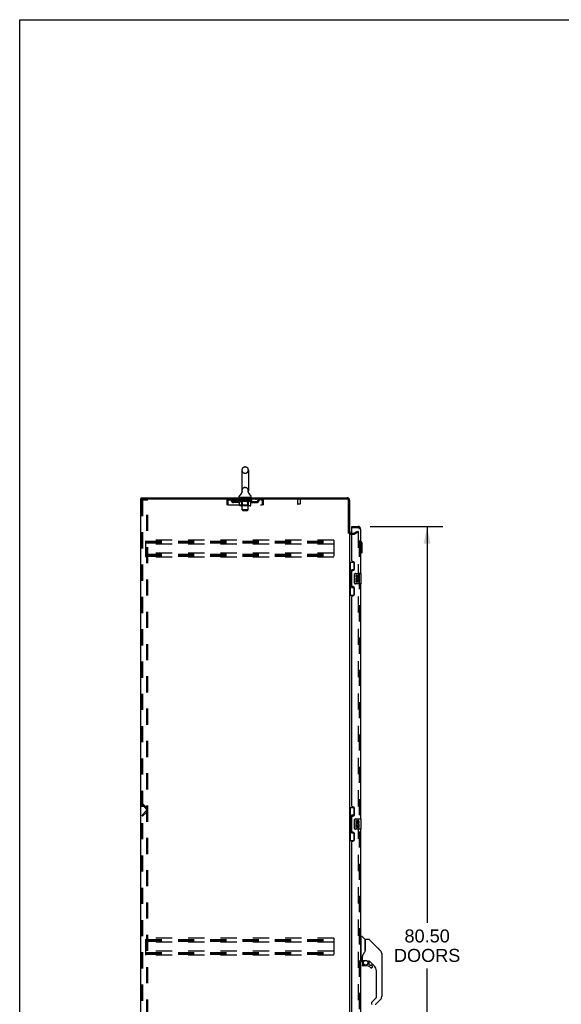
# Model space of a CAD drawing. Header units: inches. Extents: x 0 to 281, y 0 to 182.
# Tile 5 of 26: x 0 to 52, y 88 to 182. Entities that reach past the tile are written whole.
import ezdxf

# ---------------------------------------------------------------- set-up
doc = ezdxf.new("R2010")
doc.units = ezdxf.units.IN
doc.header["$LTSCALE"] = 15.47
doc.header["$MEASUREMENT"] = 0
doc.linetypes.add('HIDDEN', pattern=[0.2, 0.1, -0.1])
doc.layers.get('0').update_dxf_attribs({"linetype": 'CONTINUOUS'})
for name, color, linetype in [('DEFAULT_2', 8, 'HIDDEN'), ('DIMENSIONS', 7, 'CONTINUOUS'), ('LEFTHAND_DOOR_ASSEMBLY', 7, 'CONTINUOUS'), ('RIGHTHAND_DOOR_ASSEMBLY', 7, 'CONTINUOUS')]:
    doc.layers.add(name, color=color, linetype=linetype)
doc.styles.get("Standard").update_dxf_attribs({"font": 'arial.ttf'})
doc.dimstyles.new('DIMSTYLE_1', dxfattribs={"dimtxt": 1.240909, "dimasz": 1.654545, "dimexe": 0.09, "dimexo": 0.07, "dimgap": 0.0375, "dimtad": 0, "dimtih": 1, "dimtoh": 1, "dimzin": 4, "dimdsep": 46, "dimtxsty": 'Standard', "dimblk": '_FILLED', "dimblk1": '_FILLED', "dimblk2": '_FILLED', "dimcen": 0.09, "dimadec": 3, "dimazin": 1, "dimtfac": 1, "dimtdec": 3, "dimtofl": 0, "dimtmove": 0, "dimatfit": 3, "dimldrblk": '_FILLED', "dimfxl": 0, "dimtolj": 1, "dimtzin": 4, "dimarcsym": 0})

# ---------------------------------------------------------------- blocks, each defined once
blk = doc.blocks.new('_FILLED')
at = {"color": 0, "linetype": 'ByBlock'}
blk.add_solid([(0, 0), (-1, 0.2), (-1, -0.2)], dxfattribs=at)
blk = doc.blocks.new('*D11')
at = {"layer": 'DIMENSIONS', "color": 2, "linetype": 'Continuous'}
for p, q in [((33.552, 133.474), (40.495, 133.474)), ((39.006, 133.474), (39.006, 95.5)), ((39.006, 52.974), (39.006, 91.157)), ((33.552, 52.974), (40.495, 52.974))]:
    blk.add_line(p, q, dxfattribs=at)
at = {"layer": 'DIMENSIONS', "color": 2, "linetype": 'Continuous', "xscale": 1.6545454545, "yscale": 1.6545454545, "zscale": 1.6545454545}
for p, rotation in [((39.006, 133.474), 90), ((39.006, 52.974), 270)]:
    blk.add_blockref('_FILLED', p, dxfattribs=dict(at, rotation=rotation))
at = {"layer": 'DIMENSIONS', "color": 2, "linetype": 'Continuous', "insert": (39.006, 94.88), "char_height": 1.2409, "width": 6.34755, "attachment_point": 2, "line_spacing_factor": 0.9}
blk.add_mtext('80.50\\PDOORS', dxfattribs=at)

msp = doc.modelspace()

# ---------------------------------------------------------------- linework, layer by layer
at = {"color": 7, "linetype": 'Continuous'}
for p, q in [((0, 0), (0, 182)), ((0, 182), (281.273, 182)), ((21.277, 138.87), (21.277, 136.895)), ((21.539, 139.17), (21.626, 139.17)), ((21.889, 138.87), (21.889, 136.895)), ((21.283, 136.752), (21.281, 136.747)), ((21.877, 136.806), (21.878, 136.811)), ((21.877, 136.801), (21.877, 136.806)), ((21.877, 136.796), (21.877, 136.801)), ((21.877, 136.791), (21.877, 136.796)), ((21.877, 136.786), (21.877, 136.791)), ((21.877, 136.781), (21.877, 136.786)), ((21.878, 136.776), (21.877, 136.781)), ((21.878, 136.811), (21.879, 136.816)), ((21.878, 136.771), (21.878, 136.776)), ((21.879, 136.815), (21.88, 136.82)), ((21.88, 136.761), (21.879, 136.766)), ((21.88, 136.82), (21.881, 136.825)), ((21.881, 136.757), (21.88, 136.761)), ((11.635, 136.12), (11.635, 136.224)), ((21.02, 136.323), (21.02, 136.363)), ((21.083, 136.254), (21.083, 136.224)), ((22.083, 136.254), (21.083, 136.254)), ((22.083, 136.254), (22.083, 136.224)), ((22.145, 136.323), (22.145, 136.363))]:
    msp.add_line(p, q, dxfattribs=at)
at = {"color": 3, "linetype": 'Continuous'}
for p, q in [((11.583, 46.328), (11.583, 136.12)), ((11.583, 136.12), (31.357, 136.12)), ((11.635, 136.224), (31.357, 136.224)), ((31.479, 132.813), (31.479, 135.998)), ((31.583, 135.998), (31.583, 132.828)), ((31.583, 132.776), (31.583, 53.672))]:
    msp.add_line(p, q, dxfattribs=at)
at = {"color": 7, "linetype": 'Continuous'}
for points in [[(21.285, 136.825), (21.286, 136.82), (21.287, 136.816), (21.287, 136.811), (21.288, 136.806), (21.288, 136.801), (21.288, 136.796), (21.289, 136.791), (21.288, 136.786), (21.288, 136.781), (21.288, 136.776), (21.287, 136.771), (21.286, 136.766), (21.285, 136.761), (21.284, 136.756), (21.283, 136.752)], [(21.879, 136.766), (21.878, 136.771), (21.878, 136.776)]]:
    msp.add_lwpolyline(points, dxfattribs=at)
for centre, radius, start, end in [((21.583, 138.87), 0.306, 105.63034, 180), ((21.539, 139.026), 0.144, 90, 105.63034), ((21.626, 139.026), 0.144, 74.36966, 90), ((21.583, 138.87), 0.306, 0, 74.36966), ((20.785, 136.911), 0.523, 304.66237, 347.23891), ((21.583, 136.895), 0.306, 180, 193.20532), ((22.381, 136.911), 0.523, 192.7611, 235.33763), ((21.583, 136.895), 0.306, 346.79468, 360), ((21.164, 136.362), 0.144, 124.66237, 180), ((21.089, 136.323), 0.069, 180, 265), ((22.076, 136.323), 0.069, 275, 360), ((22.001, 136.362), 0.144, 360, 55.33763)]:
    msp.add_arc(centre, radius, start, end, dxfattribs=at)
at = {"color": 3, "linetype": 'Continuous'}
for centre, radius, start, end in [((31.357, 135.998), 0.226, 0, 90), ((31.357, 135.998), 0.122, 0, 90), ((31.725, 132.971), 0.142, 180, 270)]:
    msp.add_arc(centre, radius, start, end, dxfattribs=at)
at = {"layer": 'DEFAULT_2', "color": 8, "linetype": 'HIDDEN'}
for p, q in [((21.539, 138.57), (21.626, 138.57)), ((21.539, 137.195), (21.626, 137.195)), ((11.687, 136.007), (11.687, 46.442)), ((11.708, 136.037), (11.781, 136.037)), ((11.76, 136.007), (11.76, 46.442)), ((11.781, 136.037), (12.262, 136.037)), ((12.158, 46.412), (12.158, 136.037)), ((12.262, 46.412), (12.262, 136.037)), ((19.833, 135.953), (19.833, 135.558)), ((19.833, 135.953), (19.937, 135.953)), ((19.937, 135.953), (19.937, 135.558)), ((19.967, 135.558), (19.967, 135.953)), ((20, 136.016), (20, 136.12)), ((20, 136.016), (23.166, 136.016)), ((20.468, 135.765), (20.468, 135.869)), ((20.951, 135.869), (20.468, 135.869)), ((20.551, 136.12), (20.551, 136.016)), ((20.718, 135.765), (20.718, 135.869)), ((20.949, 135.969), (20.949, 136.016)), ((21.049, 135.9), (20.949, 135.969)), ((22.216, 135.969), (20.949, 135.969)), ((20.959, 136.009), (20.959, 136.016)), ((20.968, 136.006), (20.968, 136.009)), ((20.968, 136.006), (22.198, 136.006)), ((20.977, 136.006), (20.977, 136.009)), ((20.977, 136.006), (20.977, 136.009)), ((20.988, 136.009), (20.988, 136.016)), ((21.004, 136.006), (21.004, 136.009)), ((21.006, 136.006), (21.006, 136.009)), ((21.034, 136.009), (21.034, 136.016)), ((21.049, 136.006), (21.049, 136.009)), ((21.049, 135.495), (21.049, 135.9)), ((21.049, 135.9), (21.063, 135.89)), ((21.051, 136.006), (21.051, 136.009)), ((21.256, 136.009), (21.054, 136.009)), ((21.077, 135.882), (21.063, 135.891)), ((21.09, 135.874), (21.076, 135.882)), ((21.104, 135.868), (21.09, 135.875)), ((21.098, 136.009), (21.098, 136.016)), ((21.099, 136.006), (21.099, 136.009)), ((21.1, 136.006), (21.1, 136.009)), ((21.103, 136.006), (21.103, 136.009)), ((21.117, 135.862), (21.103, 135.868)), ((21.11, 136.006), (21.11, 136.009)), ((21.11, 136.006), (21.11, 136.009)), ((21.113, 136.006), (21.113, 136.009)), ((21.117, 136.006), (21.117, 136.01)), ((21.13, 135.858), (21.117, 135.862)), ((21.121, 136.006), (21.121, 136.009)), ((21.234, 135.858), (21.13, 135.858)), ((21.135, 136.006), (21.135, 136.009)), ((21.145, 136.016), (21.145, 136.12)), ((21.153, 136.006), (21.153, 136.009)), ((21.154, 136.006), (21.154, 136.012)), ((21.174, 136.006), (21.174, 136.009)), ((21.176, 136.009), (21.176, 136.016)), ((21.185, 136.006), (21.185, 136.009)), ((21.189, 136.006), (21.189, 136.009)), ((21.199, 136.006), (21.199, 136.009)), ((21.21, 136.006), (21.21, 136.013)), ((21.225, 136.006), (21.225, 136.009)), ((21.228, 136.006), (21.228, 136.009)), ((21.234, 135.858), (21.248, 135.863)), ((21.261, 135.868), (21.248, 135.862)), ((21.256, 136.006), (21.256, 136.009)), ((21.323, 136.009), (21.261, 136.009)), ((21.275, 135.875), (21.261, 135.868)), ((21.263, 136.254), (21.263, 136.224)), ((21.266, 136.009), (21.266, 136.016)), ((21.27, 135.498), (21.27, 135.966)), ((21.273, 136.006), (21.273, 136.009)), ((21.288, 135.882), (21.275, 135.875)), ((21.278, 136.006), (21.278, 136.009)), ((21.283, 135.073), (21.283, 136.224)), ((21.284, 136.006), (21.284, 136.015)), ((21.288, 136.006), (21.288, 136.009)), ((21.302, 135.891), (21.288, 135.882)), ((21.299, 136.006), (21.299, 136.009)), ((21.316, 135.9), (21.302, 135.891)), ((21.316, 135.495), (21.316, 135.9)), ((21.316, 135.9), (21.345, 135.891)), ((21.323, 136.006), (21.323, 136.009)), ((21.398, 136.009), (21.338, 136.009)), ((21.373, 135.882), (21.345, 135.891)), ((21.359, 136.006), (21.359, 136.009)), ((21.366, 136.009), (21.366, 136.016)), ((21.37, 136.006), (21.37, 136.009)), ((21.372, 136.006), (21.372, 136.015)), ((21.401, 135.874), (21.373, 135.882)), ((21.375, 136.006), (21.375, 136.009)), ((21.382, 136.006), (21.382, 136.01)), ((21.398, 136.006), (21.398, 136.009)), ((21.429, 135.868), (21.401, 135.875)), ((21.478, 136.009), (21.424, 136.009)), ((21.456, 135.862), (21.428, 135.868)), ((21.437, 136.006), (21.437, 136.009)), ((21.484, 135.858), (21.456, 135.862)), ((21.468, 136.009), (21.583, 136.016)), ((21.473, 136.009), (21.473, 136.016)), ((21.473, 136.009), (21.473, 136.016)), ((21.473, 136.016), (21.473, 136.016)), ((21.473, 136.006), (21.473, 136.009)), ((21.477, 136.006), (21.477, 136.01)), ((21.478, 136.244), (21.478, 136.164)), ((21.478, 136.006), (21.478, 136.009)), ((21.479, 136.006), (21.479, 136.009)), ((21.682, 135.858), (21.484, 135.858)), ((21.678, 136.154), (21.488, 136.154)), ((21.562, 136.009), (21.514, 136.009)), ((21.519, 136.006), (21.519, 136.009)), ((21.562, 136.006), (21.562, 136.009)), ((21.58, 136.01), (21.58, 136.009)), ((21.58, 136.006), (21.58, 136.01)), ((21.58, 136.006), (21.58, 136.009)), ((21.583, 136.009), (21.583, 136.016)), ((21.583, 136.016), (21.697, 136.009)), ((21.585, 136.006), (21.585, 136.01)), ((21.585, 136.01), (21.585, 136.009)), ((21.585, 136.006), (21.585, 136.009)), ((21.603, 136.006), (21.603, 136.009)), ((21.603, 136.009), (21.652, 136.009)), ((21.646, 136.006), (21.646, 136.009)), ((21.682, 135.858), (21.71, 135.862)), ((21.687, 136.006), (21.687, 136.009)), ((21.687, 136.006), (21.687, 136.009)), ((21.687, 136.009), (21.742, 136.009)), ((21.688, 136.244), (21.688, 136.164)), ((21.688, 136.006), (21.688, 136.01)), ((21.692, 136.009), (21.692, 136.016)), ((21.692, 136.016), (21.693, 136.016)), ((21.692, 136.006), (21.692, 136.009)), ((21.693, 136.009), (21.693, 136.016)), ((21.738, 135.868), (21.709, 135.862)), ((21.729, 136.006), (21.729, 136.009)), ((21.766, 135.875), (21.737, 135.868)), ((21.794, 135.883), (21.765, 135.875)), ((21.768, 136.006), (21.768, 136.009)), ((21.768, 136.009), (21.827, 136.009)), ((21.783, 136.006), (21.783, 136.01)), ((21.79, 136.006), (21.79, 136.009)), ((21.793, 136.006), (21.793, 136.015)), ((21.823, 135.891), (21.793, 135.883)), ((21.796, 136.006), (21.796, 136.009)), ((21.799, 136.009), (21.799, 136.016)), ((21.806, 136.006), (21.806, 136.009)), ((21.851, 135.901), (21.822, 135.891)), ((21.843, 136.006), (21.843, 136.009)), ((21.843, 136.009), (21.905, 136.009)), ((21.851, 135.495), (21.851, 135.901)), ((21.851, 135.901), (21.866, 135.891)), ((21.881, 135.882), (21.866, 135.891)), ((21.867, 136.006), (21.867, 136.009)), ((21.878, 136.006), (21.878, 136.009)), ((21.895, 135.875), (21.881, 135.882)), ((21.882, 136.006), (21.882, 136.015)), ((21.883, 135.073), (21.883, 136.224)), ((21.888, 136.006), (21.888, 136.009)), ((21.892, 136.006), (21.892, 136.009)), ((21.895, 135.498), (21.895, 135.966)), ((21.91, 135.868), (21.895, 135.875)), ((21.899, 136.009), (21.899, 136.016)), ((21.903, 136.254), (21.903, 136.224)), ((21.924, 135.862), (21.909, 135.868)), ((21.91, 136.006), (21.91, 136.009)), ((21.91, 136.009), (22.216, 136.009)), ((21.938, 135.858), (21.924, 135.862)), ((21.937, 136.006), (21.937, 136.009)), ((22.032, 135.858), (21.938, 135.858)), ((21.94, 136.006), (21.94, 136.009)), ((21.955, 136.006), (21.955, 136.013)), ((21.967, 136.006), (21.967, 136.009)), ((21.976, 136.006), (21.976, 136.009)), ((21.98, 136.006), (21.98, 136.009)), ((21.99, 136.009), (21.99, 136.016)), ((21.991, 136.006), (21.991, 136.009)), ((22.012, 136.006), (22.012, 136.012)), ((22.012, 136.006), (22.012, 136.009)), ((22.02, 136.016), (22.02, 136.12)), ((22.03, 136.006), (22.03, 136.009)), ((22.032, 135.858), (22.046, 135.862)), ((22.044, 136.006), (22.044, 136.009)), ((22.061, 135.868), (22.046, 135.862)), ((22.049, 136.006), (22.049, 136.01)), ((22.052, 136.006), (22.052, 136.009)), ((22.055, 136.006), (22.055, 136.009)), ((22.055, 136.006), (22.055, 136.009)), ((22.075, 135.875), (22.06, 135.868)), ((22.063, 136.006), (22.063, 136.009)), ((22.066, 136.006), (22.066, 136.009)), ((22.066, 136.006), (22.066, 136.009)), ((22.068, 136.009), (22.068, 136.016)), ((22.09, 135.883), (22.075, 135.875)), ((22.104, 135.892), (22.089, 135.883)), ((22.095, 136.013), (22.215, 136.014)), ((22.095, 136.009), (22.095, 136.013)), ((22.119, 135.902), (22.104, 135.892)), ((22.114, 136.006), (22.114, 136.009)), ((22.117, 136.006), (22.117, 136.009)), ((22.119, 135.902), (22.216, 135.969)), ((22.119, 135.495), (22.119, 135.902)), ((22.131, 136.009), (22.131, 136.016)), ((22.16, 136.006), (22.16, 136.009)), ((22.161, 136.006), (22.161, 136.009)), ((22.178, 136.009), (22.178, 136.016)), ((22.188, 136.006), (22.188, 136.009)), ((22.189, 136.006), (22.189, 136.009)), ((22.198, 136.006), (22.198, 136.009)), ((22.206, 136.009), (22.206, 136.016)), ((22.214, 135.869), (22.697, 135.869)), ((22.215, 136.009), (22.215, 136.014)), ((22.216, 135.969), (22.216, 136.009)), ((22.447, 135.765), (22.447, 135.869)), ((22.614, 136.12), (22.614, 136.016)), ((22.697, 135.765), (22.697, 135.869)), ((23.166, 136.12), (23.166, 136.016)), ((23.194, 135.967), (23.199, 135.953)), ((23.199, 135.953), (23.199, 135.558)), ((23.229, 135.558), (23.229, 135.953)), ((23.333, 135.953), (23.229, 135.953)), ((23.333, 135.558), (23.333, 135.953)), ((26.871, 136.077), (26.587, 136.077)), ((26.605, 136.077), (26.605, 135.63)), ((26.853, 136.077), (26.853, 135.63)), ((19.937, 135.558), (19.833, 135.558)), ((19.967, 135.558), (23.199, 135.558)), ((20.951, 135.765), (20.468, 135.765)), ((22.076, 135.458), (21.091, 135.458)), ((21.27, 135.498), (21.23, 135.458)), ((21.895, 135.498), (21.27, 135.498)), ((21.352, 135.004), (21.283, 135.073)), ((21.883, 135.073), (21.283, 135.073)), ((21.328, 135.462), (21.325, 135.465)), ((21.333, 135.459), (21.33, 135.46)), ((21.335, 135.458), (21.333, 135.459)), ((21.338, 135.458), (21.335, 135.458)), ((21.352, 135.004), (21.814, 135.004)), ((21.814, 135.004), (21.883, 135.073)), ((21.895, 135.498), (21.935, 135.458)), ((22.214, 135.765), (22.697, 135.765)), ((23.333, 135.558), (23.229, 135.558)), ((26.843, 135.62), (26.615, 135.62)), ((32.003, 132.832), (32.343, 133.029)), ((32.343, 133.029), (32.395, 132.939)), ((32.395, 132.959), (32.395, 53.49)), ((12.062, 130.537), (12.062, 132.162)), ((30.062, 132.162), (12.062, 132.162)), ((12.062, 132.058), (30.062, 132.058)), ((30.062, 132.162), (30.062, 130.537)), ((31.725, 132.828), (31.988, 132.828)), ((31.725, 132.724), (31.988, 132.724)), ((32.395, 132.939), (32.055, 132.742)), ((12.062, 131.968), (30.062, 131.968)), ((12.062, 131.891), (30.062, 131.891)), ((30.062, 131.787), (12.062, 131.787)), ((30.062, 130.912), (12.062, 130.912)), ((12.062, 130.808), (30.062, 130.808)), ((12.062, 130.718), (30.062, 130.718)), ((12.062, 130.641), (30.062, 130.641)), ((30.062, 130.537), (12.062, 130.537)), ((11.687, 106.858), (11.76, 106.932)), ((12.116, 106.429), (11.687, 106.858)), ((12.19, 106.502), (11.76, 106.932)), ((11.687, 105.798), (12.116, 106.227)), ((11.687, 105.798), (11.76, 105.724)), ((11.76, 105.724), (12.19, 106.154)), ((12.062, 92.412), (12.062, 94.037)), ((30.062, 94.037), (12.062, 94.037)), ((12.062, 93.933), (30.062, 93.933)), ((12.062, 93.843), (30.062, 93.843)), ((12.062, 93.766), (30.062, 93.766)), ((30.062, 93.662), (12.062, 93.662)), ((30.062, 94.037), (30.062, 92.412)), ((30.062, 92.787), (12.062, 92.787)), ((12.062, 92.683), (30.062, 92.683)), ((12.062, 92.593), (30.062, 92.593)), ((12.062, 92.516), (30.062, 92.516)), ((30.062, 92.412), (12.062, 92.412))]:
    msp.add_line(p, q, dxfattribs=at)
for points in [[(11.708, 136.037), (11.702, 136.035), (11.697, 136.033), (11.693, 136.028), (11.689, 136.022), (11.687, 136.015), (11.687, 136.007)], [(11.781, 136.037), (11.776, 136.035), (11.771, 136.033), (11.766, 136.028), (11.763, 136.022), (11.761, 136.015), (11.76, 136.007)], [(19.967, 135.953), (19.969, 135.972), (19.971, 135.99), (19.974, 136.008), (19.976, 136.026), (19.978, 136.042), (19.981, 136.057), (19.983, 136.071), (19.986, 136.084), (19.988, 136.095), (19.99, 136.104), (19.993, 136.111), (19.995, 136.116), (19.997, 136.119), (20, 136.12)], [(19.967, 135.953), (19.971, 135.967), (19.974, 135.974), (19.976, 135.98), (19.978, 135.987), (19.981, 135.992), (19.983, 135.998), (19.986, 136.002), (19.988, 136.006), (19.99, 136.01), (19.993, 136.013), (19.995, 136.015), (19.997, 136.016), (20, 136.016)], [(23.166, 136.12), (23.168, 136.119), (23.17, 136.116), (23.173, 136.111), (23.175, 136.104), (23.177, 136.095), (23.18, 136.084), (23.182, 136.071), (23.185, 136.057), (23.187, 136.042), (23.189, 136.026), (23.192, 136.008), (23.194, 135.99), (23.196, 135.972), (23.199, 135.953)], [(23.166, 136.016), (23.168, 136.016), (23.17, 136.015), (23.173, 136.013), (23.175, 136.01), (23.177, 136.006), (23.18, 136.002), (23.182, 135.998), (23.185, 135.992), (23.187, 135.987), (23.189, 135.98), (23.192, 135.974), (23.194, 135.967)], [(21.091, 135.458), (21.086, 135.458), (21.081, 135.459), (21.076, 135.46), (21.071, 135.462), (21.067, 135.465), (21.062, 135.468), (21.059, 135.471), (21.055, 135.475), (21.052, 135.48), (21.05, 135.484), (21.049, 135.49), (21.049, 135.495)], [(21.317, 135.484), (21.316, 135.49), (21.316, 135.495)], [(21.318, 135.48), (21.317, 135.484), (21.317, 135.49), (21.316, 135.495)], [(21.33, 135.46), (21.328, 135.462), (21.325, 135.465), (21.323, 135.468), (21.321, 135.471), (21.32, 135.475), (21.318, 135.48)], [(21.323, 135.468), (21.321, 135.471), (21.32, 135.475)], [(21.83, 135.458), (21.833, 135.458), (21.835, 135.459), (21.838, 135.46), (21.84, 135.462), (21.842, 135.465), (21.845, 135.468), (21.847, 135.471), (21.848, 135.475), (21.85, 135.48), (21.851, 135.484), (21.851, 135.49), (21.851, 135.495)], [(22.076, 135.458), (22.081, 135.458), (22.087, 135.459), (22.092, 135.46), (22.096, 135.462), (22.101, 135.465), (22.105, 135.468), (22.109, 135.471), (22.113, 135.475), (22.115, 135.48), (22.117, 135.484), (22.119, 135.49), (22.119, 135.495)], [(32.378, 132.979), (32.378, 132.979), (32.376, 132.978), (32.374, 132.978), (32.372, 132.977), (32.37, 132.976)], [(32.382, 132.978), (32.38, 132.978), (32.378, 132.979)], [(32.382, 132.978), (32.383, 132.977), (32.385, 132.977), (32.387, 132.976), (32.389, 132.974), (32.39, 132.973), (32.391, 132.971), (32.392, 132.969), (32.393, 132.967), (32.394, 132.965), (32.395, 132.963), (32.395, 132.961), (32.395, 132.959)]]:
    msp.add_lwpolyline(points, dxfattribs=at)
for centre, radius, start, end in [((21.583, 138.87), 0.306, 180, 254.36966), ((21.583, 138.87), 0.306, 285.63034, 360), ((21.539, 138.713), 0.144, 254.36966, 270), ((21.626, 138.713), 0.144, 270, 285.63034), ((21.583, 136.895), 0.306, 105.63034, 180), ((21.539, 137.051), 0.144, 90, 105.63034), ((21.626, 137.051), 0.144, 74.36966, 90), ((21.583, 136.895), 0.306, 0, 74.36966), ((20, 135.953), 0.167, 90, 180), ((20, 135.953), 0.063, 90, 180), ((20.179, 135.953), 0.167, 8.07163, 90), ((20.179, 135.954), 0.0625, 7.98631, 90), ((20.468, 135.994), 0.229, 187.98631, 270), ((20.468, 135.994), 0.125, 188.07163, 270), ((20.951, 135.994), 0.125, 270, 351.92837), ((20.951, 135.994), 0.229, 270, 352.01369), ((21.24, 135.953), 0.167, 90, 171.92837), ((21.089, 136.323), 0.069, 265, 270), ((21.24, 135.954), 0.0625, 90, 172.01369), ((21.23, 135.966), 0.0398, 0, 89.99999), ((21.253, 136.224), 0.03, 0, 90), ((21.468, 136.244), 0.01, 0, 90), ((21.488, 136.164), 0.01, 180, 270), ((21.678, 136.164), 0.01, 270, 360), ((21.698, 136.244), 0.01, 90, 180), ((21.913, 136.224), 0.03, 90, 180), ((21.935, 135.966), 0.0398, 90.00001, 180), ((21.925, 135.953), 0.167, 8.07163, 90), ((21.926, 135.954), 0.0625, 7.98631, 90), ((22.214, 135.994), 0.229, 187.98631, 270), ((22.076, 136.323), 0.069, 270, 275), ((22.214, 135.994), 0.125, 188.07163, 270), ((22.697, 135.994), 0.125, 270, 351.92837), ((22.697, 135.994), 0.229, 270, 352.01369), ((22.986, 135.953), 0.167, 90, 171.92837), ((22.986, 135.954), 0.0625, 90, 172.01369), ((23.166, 135.953), 0.167, 0, 90), ((23.166, 135.953), 0.063, 0, 90), ((26.587, 136.099), 0.0215, 90, 270), ((26.871, 136.099), 0.0215, 270, 90), ((26.615, 135.63), 0.01, 180, 270), ((26.843, 135.63), 0.01, 270, 360), ((31.725, 132.971), 0.246, 224.22414, 270), ((31.988, 132.858), 0.03, 270, 300), ((31.988, 132.858), 0.134, 270, 300), ((12.015, 106.328), 0.142, 315, 45), ((12.015, 106.328), 0.246, 315, 45)]:
    msp.add_arc(centre, radius, start, end, dxfattribs=at)
for centre, major_axis, ratio, start_param, end_param in [((21.583, 136.016), (0.633, 0.007), 0.05963, 2.96643, 3.140963), ((20.93, 136.004), (0.198, 0), 0.060556, 0.430652, 1.470503), ((21.583, 136.016), (0.633, 0), 0.060556, -3.141593, -2.96706), ((20.93, 135.997), (0.198, 0.002), 0.05963, 1.376596, 1.469874), ((21.583, 136.016), (0.633, 0.013), 0.05688, 2.791345, 2.965878), ((20.974, 136.004), (0.198, -0.002), 0.05963, 0.605815, 1.645666), ((20.905, 136.004), (0.198, 0.002), 0.05963, 0.25549, 1.295341), ((21.583, 136.016), (0.633, -0.007), 0.05963, -2.96643, -2.791898), ((20.974, 135.997), (0.198, 0), 0.060556, 1.551758, 1.645036), ((20.905, 135.997), (0.198, 0.004), 0.05688, 1.20151, 1.294789), ((20.975, 136), (0.164, 0.002), 0.05963, 1.065228, 1.614276), ((20.955, 136), (0.164, 0.003), 0.05688, 0.890143, 1.43919), ((21.013, 136), (0.164, 0), 0.060556, 1.240391, 1.789438), ((21.583, 136.016), (0.633, 0.019), 0.052395, 2.616403, 2.790936), ((21.036, 136.004), (0.198, -0.004), 0.05688, 0.7809, 1.820751), ((20.902, 136.004), (0.198, 0.004), 0.05688, 0.080405, 1.120256), ((21.583, 136.016), (0.633, -0.013), 0.05688, -2.791345, -2.616812), ((21.036, 135.997), (0.198, -0.002), 0.05963, 1.72692, 1.820198), ((20.902, 135.997), (0.198, 0.006), 0.052395, 1.026568, 1.119847), ((20.955, 136), (0.164, 0.005), 0.052395, 0.715201, 1.264248), ((21.069, 136), (0.164, -0.002), 0.05963, 1.415553, 1.9646), ((21.583, 136.016), (0.633, 0.025), 0.046319, 2.441654, 2.616187), ((21.116, 136.004), (0.198, -0.006), 0.052395, 0.955842, 1.995693), ((20.918, 136.004), (0.198, 0.006), 0.052395, -0.094537, 0.945314), ((21.583, 136.016), (0.633, -0.019), 0.052395, -2.616403, -2.44187), ((21.116, 135.997), (0.198, -0.004), 0.05688, 1.902006, 1.995284), ((20.918, 135.997), (0.198, 0.008), 0.046319, 0.851819, 0.945098), ((20.973, 136), (0.164, 0.006), 0.046319, 0.540452, 1.089499), ((21.14, 136), (0.164, -0.003), 0.05688, 1.590638, 2.139686), ((21.583, 136.016), (0.633, 0.029), 0.038841, 2.267123, 2.441656), ((21.209, 136.004), (0.198, -0.008), 0.046319, 1.130591, 2.170442), ((20.956, 136.004), (0.198, 0.008), 0.046319, -0.269286, 0.770565), ((21.583, 136.016), (0.633, -0.025), 0.046319, -2.441654, -2.267121), ((21.209, 135.997), (0.198, -0.006), 0.052395, 2.076947, 2.170226), ((20.956, 135.997), (0.198, 0.009), 0.038841, 0.677289, 0.770567), ((21.01, 136), (0.164, 0.008), 0.038841, 0.365921, 0.914969), ((21.224, 136), (0.164, -0.005), 0.052395, 1.76558, 2.314627), ((21.583, 136.016), (0.633, 0.033), 0.030195, 2.09281, 2.267343), ((21.314, 136.004), (0.198, -0.009), 0.038841, 1.305122, 2.344973), ((21.012, 136.004), (0.198, 0.009), 0.038841, -0.443817, 0.596034), ((21.583, 136.016), (0.633, -0.029), 0.038841, -2.267123, -2.092591), ((21.314, 135.997), (0.198, -0.008), 0.046319, 2.251696, 2.344975), ((21.012, 135.997), (0.198, 0.01), 0.030195, 0.502975, 0.596254), ((21.064, 136), (0.164, 0.009), 0.030195, 0.191608, 0.740655), ((21.32, 136), (0.164, -0.006), 0.046319, 1.940329, 2.489376), ((21.085, 136.004), (0.198, 0.01), 0.030195, -0.61813, 0.421721), ((21.427, 136.004), (0.198, -0.01), 0.030195, 1.479435, 2.519286), ((21.583, 136.016), (0.633, 0.036), 0.020645, 1.918687, 2.09322), ((21.583, 136.016), (0.633, -0.033), 0.030195, -2.09281, -1.918277), ((21.427, 135.997), (0.198, -0.009), 0.038841, 2.426227, 2.519505), ((21.085, 135.997), (0.198, 0.011), 0.020645, 0.328852, 0.422131), ((21.134, 136), (0.164, 0.009), 0.020645, 0.017485, 0.566532), ((21.423, 136), (0.164, -0.008), 0.038841, 2.11486, 2.663907), ((21.174, 136.004), (0.198, 0.011), 0.020645, -0.792253, 0.247598), ((21.545, 136.004), (0.198, -0.011), 0.020645, 1.653558, 2.693409), ((21.583, 136.016), (0.633, 0.038), 0.010478, 1.744704, 1.919237), ((21.583, 136.016), (0.633, -0.036), 0.020645, -1.918687, -1.744154), ((21.545, 135.997), (0.198, -0.01), 0.030195, 2.60054, 2.693819), ((21.174, 135.997), (0.198, 0.012), 0.010478, 0.154869, 0.248148), ((21.218, 136), (0.164, 0.01), 0.010478, 6.126688, 6.675735), ((21.532, 136), (0.164, -0.009), 0.030195, 2.289173, 2.83822), ((21.275, 136.004), (0.198, 0.012), 0.010478, -0.966236, -0.000846), ((21.663, 136.004), (0.198, -0.012), 0.010478, 1.827541, 2.867392), ((21.583, 136.016), (0.633, -0.038), 0.010478, -1.744704, -1.570171), ((21.663, 135.997), (0.198, -0.011), 0.020645, 2.774664, 2.867942), ((21.641, 136), (0.164, -0.009), 0.020645, 2.463296, 3.012344), ((21.502, 136.004), (0.198, 0.012), 0.010478, 0.274201, 1.314052), ((21.416, 136), (0.164, 0.01), 0.010478, -0.000483, 0.504314), ((21.386, 135.997), (0.198, 0.012), 0.010478, 0.099668, 0.192946), ((21.583, 136.016), (0.633, 0.038), 0.010478, -1.571421, -1.396888), ((21.78, 135.997), (0.198, -0.012), 0.010478, 2.948646, 3.041925), ((21.749, 136), (0.164, -0.01), 0.010478, 2.637279, 3.142076), ((21.621, 136.004), (0.198, 0.011), 0.020645, 0.448184, 1.488034), ((21.524, 136), (0.164, 0.009), 0.020645, 0.129249, 0.678296), ((21.502, 135.997), (0.198, 0.011), 0.020645, 0.273651, 0.366929), ((21.89, 136.004), (0.198, -0.012), 0.010478, -3.140747, -2.175357), ((21.583, 136.016), (0.633, 0.036), 0.020645, -1.397439, -1.222906), ((21.583, 136.016), (0.633, -0.038), 0.010478, 1.222355, 1.396888), ((21.738, 136.004), (0.198, 0.01), 0.030195, 0.622307, 1.662158), ((21.634, 136), (0.164, 0.009), 0.030195, 0.303372, 0.852419), ((21.947, 136), (0.164, -0.01), 0.010478, 2.749043, 3.29809), ((21.991, 136.004), (0.198, -0.011), 0.020645, 2.893995, 3.933846), ((21.621, 135.997), (0.198, 0.01), 0.030195, 0.447774, 0.541052), ((21.991, 135.997), (0.198, -0.012), 0.010478, 2.893445, 2.986723), ((21.583, 136.016), (0.633, 0.033), 0.030195, -1.223315, -1.048783), ((21.583, 136.016), (0.633, -0.036), 0.020645, 1.048373, 1.222906), ((21.851, 136.004), (0.198, 0.009), 0.038841, 0.79662, 1.836471), ((21.742, 136), (0.164, 0.008), 0.038841, 0.477686, 1.026733), ((22.031, 136), (0.164, -0.009), 0.020645, 2.57506, 3.124108), ((22.08, 136.004), (0.198, -0.01), 0.030195, 2.719872, 3.759723), ((21.956, 136.004), (0.198, 0.008), 0.046319, 0.971151, 2.011002), ((21.738, 135.997), (0.198, 0.009), 0.038841, 0.622087, 0.715366), ((22.08, 135.997), (0.198, -0.011), 0.020645, 2.719462, 2.812741), ((21.583, 136.016), (0.633, 0.029), 0.038841, -1.049002, -0.874469), ((21.583, 136.016), (0.633, -0.033), 0.030195, 0.87425, 1.048783), ((21.845, 136), (0.164, 0.006), 0.046319, 0.652216, 1.201263), ((22.05, 136.004), (0.198, 0.006), 0.052395, 1.1459, 2.185751), ((22.101, 136), (0.164, -0.009), 0.030195, 2.400937, 2.949985), ((22.153, 136.004), (0.198, -0.009), 0.038841, 2.545558, 3.585409), ((21.941, 136), (0.164, 0.005), 0.052395, 0.826965, 1.376012), ((21.851, 135.997), (0.198, 0.008), 0.046319, 0.796618, 0.889896), ((22.153, 135.997), (0.198, -0.01), 0.030195, 2.545339, 2.638617), ((22.129, 136.004), (0.198, 0.004), 0.05688, 1.320842, 2.360692), ((21.583, 136.016), (0.633, 0.025), 0.046319, -0.874471, -0.699939), ((21.583, 136.016), (0.633, -0.029), 0.038841, 0.699936, 0.874469), ((22.21, 136.004), (0.198, -0.008), 0.046319, 2.371028, 3.410879), ((22.155, 136), (0.164, -0.008), 0.038841, 2.226624, 2.775671), ((22.192, 136.004), (0.198, 0.002), 0.05963, 1.495927, 2.535778), ((22.026, 136), (0.164, 0.003), 0.05688, 1.001907, 1.550954), ((22.247, 136.004), (0.198, -0.006), 0.052395, 2.196279, 3.23613), ((22.192, 136), (0.164, -0.006), 0.046319, 2.052093, 2.601141), ((21.956, 135.997), (0.198, 0.006), 0.052395, 0.971367, 1.064645), ((22.21, 135.997), (0.198, -0.009), 0.038841, 2.371026, 2.464304), ((22.236, 136.004), (0.198, 0), 0.060556, 2.364024, 2.71094), ((22.264, 136.004), (0.198, -0.004), 0.05688, 2.021337, 3.061188), ((21.583, 136.016), (0.633, 0.019), 0.052395, -0.699723, -0.52519), ((22.26, 136.004), (0.198, -0.002), 0.05963, 1.846251, 2.886102), ((21.583, 136.016), (0.633, -0.025), 0.046319, 0.525406, 0.699939), ((22.097, 136), (0.164, 0.002), 0.05963, 1.176993, 1.72604), ((22.211, 136), (0.164, -0.005), 0.052395, 1.877344, 2.426392), ((22.152, 136), (0.164, 0), 0.060556, 1.352155, 1.901202), ((22.21, 136), (0.164, -0.003), 0.05688, 1.702402, 2.25145), ((22.19, 136), (0.164, -0.002), 0.05963, 1.527317, 2.076364), ((22.05, 135.997), (0.198, 0.004), 0.05688, 1.146309, 1.239587), ((22.247, 135.997), (0.198, -0.008), 0.046319, 2.196495, 2.289773), ((21.583, 136.016), (0.633, 0.013), 0.05688, -0.524781, -0.350248), ((21.583, 136.016), (0.633, -0.019), 0.052395, 0.350657, 0.52519), ((22.236, 135.997), (0.198, -0.002), 0.05963, 1.764997, 1.971333), ((22.129, 135.997), (0.198, 0.002), 0.05963, 1.321394, 1.414673), ((22.264, 135.997), (0.198, -0.006), 0.052395, 2.021746, 2.115024), ((21.583, 136.016), (0.633, 0.007), 0.05963, -0.349695, -0.175162), ((21.583, 136.016), (0.633, -0.013), 0.05688, 0.175715, 0.350248), ((22.192, 135.997), (0.198, 0), 0.060556, 1.496556, 1.589835), ((22.26, 135.997), (0.198, -0.004), 0.05688, 1.846804, 1.940083), ((21.583, 136.016), (0.633, -0.007), 0.05963, 6.27665, 6.458348), ((21.583, 136.016), (0.633, 0), 0.060556, -0.174533, -0.058352)]:
    msp.add_ellipse(centre, major_axis=major_axis, ratio=ratio, start_param=start_param, end_param=end_param, dxfattribs=at)
at = {"layer": 'LEFTHAND_DOOR_ASSEMBLY', "color": 7, "linetype": 'Continuous'}
for p, q in [((31.787, 133.37), (31.787, 133.474)), ((31.807, 133.37), (31.787, 133.37)), ((32.68, 132.025), (32.641, 132.025)), ((32.68, 130.922), (32.68, 132.025)), ((32.798, 131.907), (32.68, 132.025)), ((32.798, 131.04), (32.798, 131.907)), ((32.68, 130.922), (32.641, 130.922)), ((32.798, 131.04), (32.68, 130.922)), ((31.583, 130.049), (32.023, 130.049)), ((31.622, 130.049), (31.622, 129.024)), ((31.76, 129.314), (31.76, 127.634)), ((31.987, 129.314), (31.76, 129.314)), ((31.987, 130.049), (31.987, 129.269)), ((31.6, 129.024), (31.6, 127.924)), ((31.6, 129.024), (31.723, 129.024)), ((31.723, 129.054), (31.723, 129.075)), ((31.723, 127.924), (31.723, 129.024)), ((32.046, 128.074), (32.046, 128.874)), ((32.146, 128.974), (32.686, 128.974)), ((32.183, 128.82), (32.183, 128.684)), ((32.246, 128.82), (32.183, 128.82)), ((32.183, 128.359), (32.183, 128.128)), ((32.202, 128.359), (32.183, 128.359)), ((32.236, 128.359), (32.263, 128.378)), ((32.236, 128.359), (32.498, 128.359)), ((32.246, 128.684), (32.246, 128.82)), ((32.246, 128.128), (32.246, 128.296)), ((32.246, 128.296), (32.311, 128.296)), ((32.311, 128.746), (32.311, 128.677)), ((32.311, 128.296), (32.311, 128.16)), ((32.372, 128.684), (32.372, 128.726)), ((32.372, 128.16), (32.372, 128.296)), ((32.372, 128.296), (32.435, 128.296)), ((32.427, 128.395), (32.485, 128.37)), ((32.435, 128.726), (32.435, 128.589)), ((32.435, 128.589), (32.498, 128.589)), ((32.435, 128.296), (32.435, 128.128)), ((32.498, 128.589), (32.498, 128.726)), ((32.498, 128.128), (32.498, 128.359)), ((32.701, 127.989), (32.701, 128.959)), ((31.6, 127.924), (31.723, 127.924)), ((31.622, 127.924), (31.622, 126.899)), ((31.723, 127.873), (31.723, 127.894)), ((31.76, 127.634), (31.987, 127.634)), ((31.987, 127.679), (31.987, 126.899)), ((32.686, 127.974), (32.146, 127.974)), ((32.183, 128.128), (32.246, 128.128)), ((32.311, 128.16), (32.372, 128.16)), ((32.435, 128.128), (32.498, 128.128)), ((31.583, 126.899), (32.023, 126.899)), ((31.583, 106.549), (32.023, 106.549)), ((31.622, 106.549), (31.622, 105.524)), ((31.987, 106.549), (31.987, 105.769)), ((31.76, 105.814), (31.76, 104.134)), ((31.987, 105.814), (31.76, 105.814)), ((31.6, 105.524), (31.6, 104.424)), ((31.6, 105.524), (31.723, 105.524)), ((31.723, 105.554), (31.723, 105.575)), ((31.723, 104.424), (31.723, 105.524)), ((32.046, 104.574), (32.046, 105.374)), ((32.146, 105.474), (32.686, 105.474)), ((32.183, 105.32), (32.183, 105.184)), ((32.246, 105.32), (32.183, 105.32)), ((32.183, 104.859), (32.183, 104.628)), ((32.202, 104.859), (32.183, 104.859)), ((32.236, 104.859), (32.263, 104.878)), ((32.236, 104.859), (32.498, 104.859)), ((32.246, 105.184), (32.246, 105.32)), ((32.246, 104.628), (32.246, 104.796)), ((32.246, 104.796), (32.311, 104.796)), ((32.311, 105.246), (32.311, 105.177)), ((32.311, 104.796), (32.311, 104.66)), ((32.311, 104.66), (32.372, 104.66)), ((32.372, 105.184), (32.372, 105.226)), ((32.372, 104.66), (32.372, 104.796)), ((32.372, 104.796), (32.435, 104.796)), ((32.427, 104.895), (32.485, 104.87)), ((32.435, 105.226), (32.435, 105.089)), ((32.435, 105.089), (32.498, 105.089)), ((32.435, 104.796), (32.435, 104.628)), ((32.498, 105.089), (32.498, 105.226)), ((32.498, 104.628), (32.498, 104.859)), ((32.701, 104.489), (32.701, 105.459)), ((31.6, 104.424), (31.723, 104.424)), ((31.622, 104.424), (31.622, 103.399)), ((31.723, 104.373), (31.723, 104.394)), ((31.76, 104.134), (31.987, 104.134)), ((31.987, 104.179), (31.987, 103.399)), ((32.686, 104.474), (32.146, 104.474)), ((32.183, 104.628), (32.246, 104.628)), ((32.435, 104.628), (32.498, 104.628)), ((31.583, 103.399), (32.023, 103.399)), ((32.68, 94.169), (32.641, 94.169)), ((32.68, 91.854), (32.68, 94.22)), ((32.688, 94.228), (32.742, 94.228)), ((33.065, 93.922), (32.77, 94.217)), ((33.074, 93.901), (33.074, 92.849)), ((33.082, 92.861), (33.082, 93.905)), ((33.443, 93.913), (33.089, 93.913)), ((33.498, 93.89), (34.541, 92.847)), ((33.081, 92.87), (33.06, 92.812)), ((34.236, 93.153), (34.236, 93.153)), ((34.541, 92.847), (34.276, 93.112)), ((34.608, 92.758), (34.608, 92.757)), ((34.656, 92.569), (34.656, 88.466)), ((34.663, 92.573), (34.663, 91.986)), ((32.68, 91.905), (32.641, 91.905)), ((32.759, 91.846), (32.688, 91.846)), ((32.798, 92.295), (32.798, 92.287)), ((32.798, 92.287), (32.798, 91.886)), ((32.798, 92.203), (32.799, 92.209)), ((32.799, 92.216), (32.8, 92.223)), ((32.799, 92.209), (32.799, 92.216)), ((32.8, 92.223), (32.801, 92.229)), ((32.801, 92.229), (32.803, 92.236)), ((32.802, 91.713), (32.802, 91.475)), ((32.804, 91.713), (32.813, 91.713)), ((32.813, 91.475), (32.804, 91.475)), ((32.807, 92.317), (32.806, 92.293)), ((32.806, 91.937), (32.806, 92.293)), ((32.826, 91.918), (33.121, 91.918)), ((32.925, 91.918), (32.86, 91.852)), ((32.865, 91.847), (32.863, 91.849)), ((32.868, 91.844), (32.865, 91.847)), ((33.318, 91.846), (33.394, 91.846)), ((33.432, 91.842), (33.432, 91.559)), ((33.435, 91.551), (33.507, 91.479)), ((33.972, 91.35), (33.476, 91.845)), ((33.516, 91.475), (33.668, 91.475)), ((33.117, 91.397), (32.881, 91.397)), ((33.677, 91.201), (33.668, 91.201)), ((33.745, 91.277), (33.736, 91.277)), ((33.745, 91.277), (33.744, 91.269)), ((33.747, 91.397), (33.747, 91.277)), ((34.145, 88.38), (34.145, 90.932)), ((33.672, 87.851), (33.672, 87.791)), ((33.69, 87.893), (34.122, 88.325)), ((34.541, 88.188), (34.089, 87.735))]:
    msp.add_line(p, q, dxfattribs=at)
at = {"layer": 'LEFTHAND_DOOR_ASSEMBLY', "color": 3, "linetype": 'Continuous'}
for p, q in [((31.787, 133.474), (32.394, 133.474)), ((31.787, 130.182), (31.787, 133.35)), ((32.641, 133.228), (32.641, 128.974)), ((31.907, 130.122), (31.847, 130.122)), ((31.787, 127.767), (31.787, 129.182)), ((31.847, 129.242), (31.907, 129.242)), ((32.037, 129.372), (32.037, 129.992)), ((31.907, 127.707), (31.847, 127.707)), ((32.037, 126.957), (32.037, 127.577)), ((32.641, 127.974), (32.641, 105.474)), ((31.787, 106.682), (31.787, 126.767)), ((31.847, 126.827), (31.907, 126.827)), ((31.907, 106.622), (31.847, 106.622)), ((31.787, 104.267), (31.787, 105.682)), ((31.847, 105.742), (31.907, 105.742)), ((32.037, 105.872), (32.037, 106.492)), ((31.907, 104.207), (31.847, 104.207)), ((32.037, 103.457), (32.037, 104.077)), ((32.641, 104.474), (32.641, 81.974)), ((31.787, 83.182), (31.787, 103.267)), ((31.847, 103.327), (31.907, 103.327))]:
    msp.add_line(p, q, dxfattribs=at)
at = {"layer": 'LEFTHAND_DOOR_ASSEMBLY', "color": 8, "linetype": 'HIDDEN'}
for p, q in [((31.807, 133.37), (32.394, 133.37)), ((32.537, 53.221), (32.537, 133.228))]:
    msp.add_line(p, q, dxfattribs=at)
at = {"layer": 'LEFTHAND_DOOR_ASSEMBLY', "color": 7, "linetype": 'Continuous'}
for points in [[(31.76, 129.29), (31.76, 129.287), (31.76, 129.283), (31.761, 129.279), (31.763, 129.275), (31.764, 129.27), (31.766, 129.265), (31.769, 129.26), (31.772, 129.254), (31.775, 129.247), (31.779, 129.24), (31.783, 129.233), (31.788, 129.225), (31.793, 129.217), (31.796, 129.213)], [(32.046, 128.874), (32.046, 128.88), (32.047, 128.887), (32.047, 128.893), (32.049, 128.899), (32.05, 128.905), (32.052, 128.91)], [(31.796, 127.735), (31.793, 127.732), (31.788, 127.723), (31.783, 127.715), (31.779, 127.708), (31.775, 127.701), (31.772, 127.695), (31.769, 127.689), (31.766, 127.683), (31.764, 127.678), (31.763, 127.673), (31.761, 127.669), (31.76, 127.665), (31.76, 127.661), (31.76, 127.658)], [(32.052, 128.038), (32.05, 128.044), (32.049, 128.049), (32.047, 128.055), (32.047, 128.062), (32.046, 128.068), (32.046, 128.074)], [(31.76, 105.79), (31.76, 105.787), (31.76, 105.783), (31.761, 105.779), (31.763, 105.775), (31.764, 105.77), (31.766, 105.765), (31.769, 105.76), (31.772, 105.754), (31.775, 105.747), (31.779, 105.74), (31.783, 105.733), (31.788, 105.725), (31.793, 105.717), (31.796, 105.713)], [(32.046, 105.374), (32.046, 105.38), (32.047, 105.387), (32.047, 105.393), (32.049, 105.399), (32.05, 105.405), (32.052, 105.41)], [(31.796, 104.235), (31.793, 104.232), (31.788, 104.223), (31.783, 104.215), (31.779, 104.208), (31.775, 104.201), (31.772, 104.195), (31.769, 104.189), (31.766, 104.183), (31.764, 104.178), (31.763, 104.173), (31.761, 104.169), (31.76, 104.165), (31.76, 104.161), (31.76, 104.158)], [(32.052, 104.538), (32.05, 104.544), (32.049, 104.549), (32.047, 104.555), (32.047, 104.562), (32.046, 104.568), (32.046, 104.574)], [(33.498, 93.89), (33.491, 93.897), (33.482, 93.902), (33.473, 93.907), (33.463, 93.91), (33.453, 93.912), (33.443, 93.913)], [(32.859, 92.463), (32.849, 92.447), (32.833, 92.418), (32.821, 92.386), (32.812, 92.352), (32.807, 92.317)], [(33.06, 92.812), (33.03, 92.744), (32.993, 92.673), (32.951, 92.602), (32.904, 92.528), (32.859, 92.463)], [(33.074, 93.037), (33.075, 93.037), (33.078, 93.035), (33.08, 93.034), (33.081, 93.033), (33.081, 93.031), (33.082, 93.03)], [(34.649, 92.646), (34.641, 92.676), (34.628, 92.716), (34.61, 92.754), (34.588, 92.79), (34.563, 92.824), (34.541, 92.847)], [(32.803, 92.235), (32.803, 92.239), (32.804, 92.243), (32.806, 92.246), (32.806, 92.248)], [(32.804, 91.713), (32.805, 91.728), (32.807, 91.744), (32.81, 91.759), (32.814, 91.773), (32.819, 91.788), (32.826, 91.801), (32.833, 91.815), (32.841, 91.827), (32.851, 91.839), (32.861, 91.851)], [(32.881, 91.399), (32.872, 91.399), (32.864, 91.401), (32.856, 91.403), (32.848, 91.407), (32.84, 91.411), (32.833, 91.416), (32.827, 91.421), (32.821, 91.428), (32.816, 91.435), (32.812, 91.442), (32.809, 91.45), (32.806, 91.458), (32.805, 91.467), (32.804, 91.475)], [(32.868, 91.844), (32.858, 91.834), (32.849, 91.822), (32.841, 91.81), (32.834, 91.797), (32.827, 91.784), (32.822, 91.77), (32.818, 91.756), (32.816, 91.742), (32.814, 91.728), (32.813, 91.713)], [(32.813, 91.475), (32.814, 91.468), (32.815, 91.46), (32.817, 91.453), (32.82, 91.446), (32.824, 91.439), (32.828, 91.433), (32.833, 91.428), (32.839, 91.423), (32.845, 91.418), (32.852, 91.415), (32.859, 91.412), (32.866, 91.41), (32.873, 91.408), (32.881, 91.408)], [(32.863, 91.849), (32.863, 91.85), (32.862, 91.85), (32.861, 91.851), (32.861, 91.851)], [(33.121, 91.918), (33.124, 91.918), (33.138, 91.917), (33.151, 91.916), (33.164, 91.914), (33.177, 91.911), (33.189, 91.908), (33.2, 91.905), (33.211, 91.901), (33.221, 91.897), (33.23, 91.893), (33.239, 91.889), (33.247, 91.885), (33.254, 91.881), (33.261, 91.877), (33.267, 91.874), (33.272, 91.87), (33.278, 91.867), (33.282, 91.864), (33.29, 91.858)], [(33.29, 91.858), (33.294, 91.856), (33.297, 91.854), (33.3, 91.852), (33.303, 91.851), (33.305, 91.849), (33.308, 91.848), (33.312, 91.847), (33.316, 91.846)], [(32.881, 91.399), (32.881, 91.399), (32.881, 91.4), (32.881, 91.4), (32.881, 91.402), (32.881, 91.403), (32.881, 91.404), (32.881, 91.408)], [(33.668, 91.201), (33.659, 91.201), (33.651, 91.203), (33.642, 91.205), (33.634, 91.209), (33.626, 91.213), (33.619, 91.218)], [(33.625, 91.225), (33.631, 91.221), (33.638, 91.217), (33.645, 91.214), (33.653, 91.211), (33.66, 91.21), (33.668, 91.21), (33.675, 91.21), (33.683, 91.211), (33.69, 91.213), (33.697, 91.216), (33.704, 91.22), (33.71, 91.224), (33.716, 91.229), (33.721, 91.235), (33.726, 91.241), (33.729, 91.248), (33.732, 91.255), (33.735, 91.262), (33.736, 91.27), (33.736, 91.277)], [(33.744, 91.269), (33.743, 91.26), (33.741, 91.252), (33.737, 91.244), (33.733, 91.237), (33.728, 91.23), (33.722, 91.223), (33.716, 91.217), (33.709, 91.212), (33.702, 91.208), (33.694, 91.205), (33.685, 91.203), (33.677, 91.201)], [(33.69, 87.893), (33.689, 87.893), (33.688, 87.892), (33.688, 87.891), (33.687, 87.89), (33.686, 87.889), (33.685, 87.888)]]:
    msp.add_lwpolyline(points, dxfattribs=at)
msp.add_circle((33.117, 91.692), 0.217, dxfattribs=at)
at = {"layer": 'LEFTHAND_DOOR_ASSEMBLY', "color": 3, "linetype": 'Continuous'}
for centre, radius, start, end in [((31.807, 133.35), 0.02, 90, 180), ((32.394, 133.228), 0.246, 0, 90), ((31.847, 130.182), 0.06, 180, 270), ((31.907, 129.992), 0.13, 0, 90), ((31.847, 129.182), 0.06, 90, 180), ((31.907, 129.372), 0.13, 270, 360), ((31.847, 127.767), 0.06, 180, 270), ((31.907, 127.577), 0.13, 0, 90), ((31.847, 126.767), 0.06, 90, 180), ((31.907, 126.957), 0.13, 270, 360), ((31.847, 106.682), 0.06, 180, 270), ((31.907, 106.492), 0.13, 0, 90), ((31.847, 105.682), 0.06, 90, 180), ((31.907, 105.872), 0.13, 270, 360), ((31.847, 104.267), 0.06, 180, 270), ((31.907, 104.077), 0.13, 0, 90), ((31.847, 103.267), 0.06, 90, 180), ((31.907, 103.457), 0.13, 270, 360)]:
    msp.add_arc(centre, radius, start, end, dxfattribs=at)
at = {"layer": 'LEFTHAND_DOOR_ASSEMBLY', "color": 8, "linetype": 'HIDDEN'}
msp.add_arc((32.394, 133.228), 0.142, 0, 90, dxfattribs=at)
at = {"layer": 'LEFTHAND_DOOR_ASSEMBLY', "color": 7, "linetype": 'Continuous'}
for centre, radius, start, end in [((32.477, 133.084), 0.26, 90, 92.60468), ((32.146, 128.874), 0.1, 90, 158.79459), ((32.278, 128.684), 0.0943, 180, 360), ((32.337, 128.432), 0.154, 161.41988, 206.19629), ((32.34, 128.432), 0.157, 336.59665, 161.87913), ((32.34, 128.432), 0.157, 205.73705, 207.8532), ((32.278, 128.684), 0.0314, 180, 261.22946), ((32.34, 128.432), 0.0943, 336.59665, 215.11217), ((32.277, 128.688), 0.0362, 263.42855, 341.76278), ((32.403, 128.726), 0.0943, 68.69989, 167.43379), ((32.403, 128.726), 0.0314, 0, 180.04847), ((32.403, 128.726), 0.0943, 0, 68.67039), ((32.686, 128.959), 0.015, 0, 90), ((32.146, 128.074), 0.1, 201.20502, 270), ((32.686, 127.989), 0.015, 270, 360), ((32.146, 105.374), 0.1, 90, 158.79459), ((32.278, 105.184), 0.0943, 180, 360), ((32.337, 104.932), 0.154, 161.41988, 206.19629), ((32.34, 104.932), 0.157, 336.59665, 161.87913), ((32.34, 104.932), 0.157, 205.73705, 207.8532), ((32.278, 105.184), 0.0314, 180, 261.22946), ((32.34, 104.932), 0.0943, 336.59665, 215.11217), ((32.277, 105.188), 0.0362, 263.42855, 341.76278), ((32.403, 105.226), 0.0943, 68.69989, 167.43379), ((32.403, 105.226), 0.0314, 0, 180.04847), ((32.403, 105.226), 0.0943, 0, 68.67039), ((32.686, 105.459), 0.015, 0, 90), ((32.146, 104.574), 0.1, 201.20502, 270), ((32.686, 104.489), 0.015, 270, 360), ((32.688, 94.22), 0.00787, 90, 180), ((32.742, 94.189), 0.0394, 45, 90), ((33.044, 93.901), 0.0295, 0, 45), ((33.062, 93.731), 0.0197, 306.99405, 360), ((33.089, 93.905), 0.00787, 90, 180), ((34.263, 92.569), 0.394, 20.94788, 45), ((34.263, 92.569), 0.394, 0, 11.2904), ((34.644, 92.573), 0.0197, 0, 51.78012), ((32.688, 91.854), 0.00787, 180, 270), ((32.759, 91.886), 0.0394, 270, 360), ((32.999, 91.713), 0.197, 135, 180), ((32.881, 91.475), 0.0787, 180, 270), ((32.826, 91.937), 0.0197, 180, 270), ((33.394, 91.649), 0.197, 50.64978, 90), ((33.444, 91.559), 0.0118, 180, 225), ((33.516, 91.487), 0.0118, 225, 270), ((33.668, 91.397), 0.0787, 0, 90), ((34.644, 91.986), 0.0197, 310.21786, 360), ((33.117, 90.609), 0.787, 50.4788, 90), ((33.668, 91.277), 0.0787, 230.4788, 360), ((33.554, 90.932), 0.591, 0, 45), ((33.731, 87.851), 0.0591, 141.13263, 180), ((33.751, 87.791), 0.0787, 180, 270), ((34.033, 87.791), 0.0787, 270, 315), ((34.066, 88.38), 0.0787, 315, 360), ((34.263, 88.466), 0.394, 315, 360)]:
    msp.add_arc(centre, radius, start, end, dxfattribs=at)
for centre, start_param, end_param in [((31.827, 129.065), 0.699287, 1.51401), ((31.827, 129.065), -4.655602, -3.84088), ((31.827, 127.884), 0.699287, 1.51401), ((31.827, 127.884), -4.655602, -3.84088), ((31.827, 105.565), 0.699287, 1.51401), ((31.827, 105.565), -4.655602, -3.84088), ((31.827, 104.384), 0.699287, 1.51401), ((31.827, 104.384), -4.655602, -3.84088)]:
    msp.add_ellipse(centre, major_axis=(0, 0.18), ratio=0.579493, start_param=start_param, end_param=end_param, dxfattribs=at)
at = {"layer": 'RIGHTHAND_DOOR_ASSEMBLY', "color": 8, "linetype": 'HIDDEN'}
for p, q in [((31.807, 133.37), (32.394, 133.37)), ((32.537, 53.221), (32.537, 133.228))]:
    msp.add_line(p, q, dxfattribs=at)
msp.add_arc((32.394, 133.228), 0.142, 0, 90, dxfattribs=at)

# ---------------------------------------------------------------- dimensions: what is measured, and where the dimension line sits
at = {"layer": 'DIMENSIONS', "color": 2, "linetype": 'Continuous'}
dim = msp.add_linear_dim(base=(39.006, 133.474), p1=(33.482, 52.974), p2=(33.482, 133.474), angle=90, text='<>\\PDOORS', dimstyle='DIMSTYLE_1', dxfattribs=at)
dim.commit()
dim.dimension.update_dxf_attribs({"geometry": '*D11', "text_midpoint": (39.006, 93.329), "dimtype": 160})

doc.saveas('drawing.dxf')
